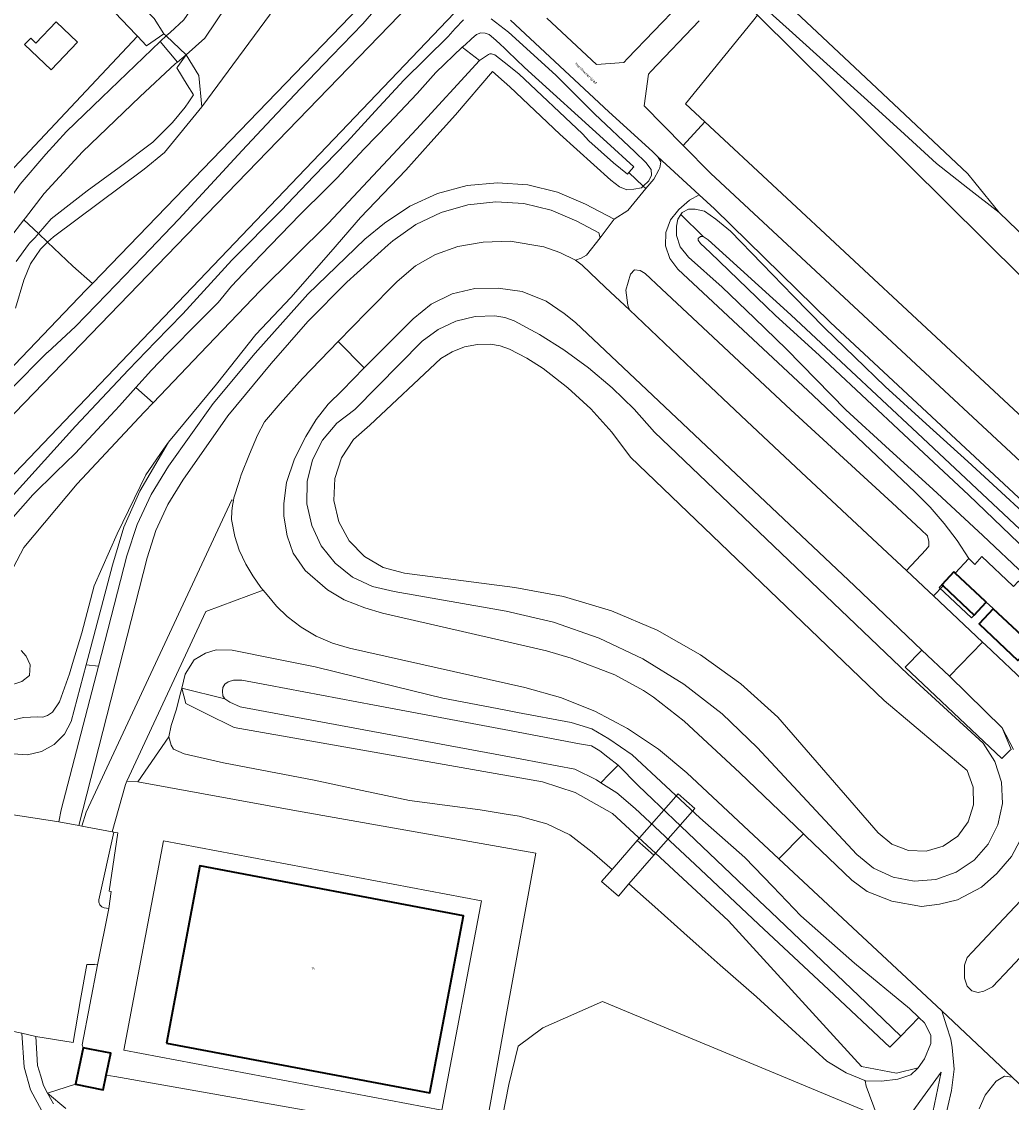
# Model space of a CAD drawing. Header units: metres. Extents: x 73718 to 76933, y 443658 to 446696.
# Tile 155 of 161: x 76282 to 76416, y 445687 to 445834. Entities that reach past the tile are written whole.
import ezdxf
from ezdxf.enums import TextEntityAlignment as Align

# ---------------------------------------------------------------- set-up
doc = ezdxf.new("R2010")
doc.units = ezdxf.units.M
for name, color, linetype, lineweight in [('B-WE-GR-BEPLANTING_CULTUUR_BOSPLANTSOEN-GV', 90, 'Continuous', 18), ('B-WE-GR-GROENVOORZIENING-GV', 80, 'Continuous', 18), ('B-WE-KW-KUNSTWERK_DEK-GV', 170, 'Continuous', 18), ('B-WE-KW-KUNSTWERK_STUW-G', 170, 'Continuous', 18), ('B-WE-OG-BEBOUWING-GV', 7, 'Continuous', 35), ('B-WE-OG-BEBOUWING-T18', 10, 'Continuous', 18), ('B-WE-OG-BEBOUWING_LUIFEL-GV', 7, 'Continuous', 18), ('B-WE-OG-TERREIN_ERF-GV', 7, 'Continuous', 18), ('B-WE-OG-TERREIN_OEVER-GV', 7, 'Continuous', 18), ('B-WE-OG-TOPOGRAFIE-T18', 10, 'Continuous', 18), ('B-WE-OG-WATER_SLOOT-GV', 120, 'Continuous', 18), ('B-WE-OG-WEG-GV', 7, 'Continuous', 18), ('B-WE-VH-GESLOTENVERHARDING_ASFALT-GV', 10, 'Continuous', 18), ('B-WE-VH-GESLOTENVERHARDING_BETON-GV', 10, 'Continuous', 18), ('B-WE-VH-ONVERHARD-GV', 252, 'Continuous', 18), ('B-WE-VH-ONVERHARD_ZAND-GV', 210, 'Continuous', 18), ('B-WE-VH-OPENVERHARDING-GV', 30, 'Continuous', 18), ('B-WE-VH-OPENVERHARDING_BETONELEMENT-GV', 30, 'Continuous', 18), ('B-WE-VH-OPENVERHARDING_TEGEL-GV', 30, 'Continuous', 18)]:
    doc.layers.add(name, color=color, linetype=linetype, lineweight=lineweight)
doc.styles.add('NLCS-ISO-M200-T18', font='NLCS-ISO.ttf', dxfattribs={"height": 0.36})

msp = doc.modelspace()

# ---------------------------------------------------------------- linework, layer by layer
at = {"layer": 'B-WE-GR-BEPLANTING_CULTUUR_BOSPLANTSOEN-GV', "flags": 128}
for points in [[(76472.577, 445736.19), (76478.156, 445732.978), (76478.905, 445732.572), (76479.768, 445732.377), (76480.651, 445732.429), (76481.456, 445732.708), (76482.157, 445733.192), (76482.722, 445733.874), (76483.075, 445734.685), (76483.19, 445735.529), (76483.04, 445736.491), (76464.876, 445752.376), (76443.224, 445773.851), (76381.636, 445834.932), (76380.921, 445834.053), (76371.832, 445822.886), (76374.491, 445820.41), (76443.224, 445756.397), (76455.413, 445745.045)], [(76285.687, 445807.244), (76290.597, 445811.036), (76294.948, 445814.206), (76299.485, 445817.686), (76302.158, 445820.359), (76303.898, 445822.41), (76304.412, 445823.16), (76305.047, 445824.088), (76304.186, 445825.473), (76302.766, 445827.758), (76302.904, 445827.95), (76304.048, 445829.541), (76302.848, 445828.545), (76302.604, 445828.343), (76297.733, 445823.815), (76289.975, 445816.374), (76284.743, 445810.702), (76282.193, 445807.391), (76281.982, 445807.117), (76283.97, 445805.242)], [(76234.748, 445684.033), (76236.587, 445680.647), (76243.224, 445683.429), (76254.795, 445686.639), (76257.512, 445683.931), (76258.292, 445683.199), (76267.935, 445691.347), (76282.104, 445678.943), (76285.807, 445682.87), (76286.16, 445683.542), (76286.328, 445683.86), (76284.416, 445686.114), (76282.902, 445688.942), (76282.017, 445692.026), (76281.732, 445696.657), (76280.156, 445696.978), (76274.887, 445697.602), (76271.216, 445697.516), (76267.855, 445697.339), (76265.398, 445696.972), (76262.634, 445696.259), (76253.073, 445692.163), (76245.403, 445688.335), (76243.224, 445687.455)]]:
    msp.add_lwpolyline(points, close=True, dxfattribs=at)
for points in [[(76280.528, 445734.571), (76282.486, 445734.465), (76284.397, 445734.907), (76286.11, 445735.863), (76287.489, 445737.258), (76288.426, 445738.982), (76290.444, 445746.655), (76294.014, 445760.232), (76295.547, 445765.376), (76297.735, 445770.279), (76301.614, 445776.931), (76300.956, 445775.967), (76298.565, 445772.468), (76294.649, 445764.45), (76291.541, 445757.427), (76289.855, 445751.017), (76288.597, 445746.857), (76288.177, 445745.469), (76286.825, 445741.647), (76285.893, 445740.248), (76285.194, 445739.782), (76284.588, 445739.549), (76283.842, 445739.596), (76281.93, 445739.502), (76279.833, 445739.036)], [(76397.854, 445685.418), (76360.584, 445700.937), (76352.447, 445697.39), (76349.108, 445694.886), (76347.857, 445689.67), (76346.605, 445683.201)], [(76316.347, 445686.862), (76294.346, 445690.741), (76293.178, 445690.936), (76292.776, 445688.954), (76289.021, 445689.716), (76285.202, 445688.516), (76287.678, 445686.418)]]:
    msp.add_lwpolyline(points, dxfattribs=at)
at = {"layer": 'B-WE-GR-GROENVOORZIENING-GV', "flags": 128}
msp.add_lwpolyline([(76272.26, 445805.317), (76297.409, 445832.055), (76297.242, 445832.23), (76293.381, 445836.273), (76289.644, 445840.082), (76288.789, 445840.954), (76285.87, 445843.929), (76281.068, 445848.208)], dxfattribs=at)
msp.add_lwpolyline([(76283.61, 445831.131), (76286.385, 445834.03), (76289.278, 445831.257), (76285.68, 445827.501), (76282.079, 445830.951), (76282.92, 445831.792)], close=True, dxfattribs=at)
at = {"layer": 'B-WE-KW-KUNSTWERK_DEK-GV', "flags": 128}
for points in [[(76302.848, 445828.545), (76304.048, 445829.541), (76306.581, 445831.771), (76309.483, 445836.093), (76311.308, 445840.962), (76311.672, 445844.173), (76311.898, 445846.161), (76308.192, 445846.17), (76308.013, 445844.67), (76307.676, 445841.848), (76306.173, 445837.851), (76303.73, 445834.277), (76301.851, 445832.576), (76301.33, 445832.105), (76300.559, 445831.407), (76300.51, 445831.362)], [(76370.827, 445729.164), (76365.267, 445722.834), (76367.542, 445720.836), (76373.101, 445727.166)]]:
    msp.add_lwpolyline(points, close=True, dxfattribs=at)
at = {"layer": 'B-WE-KW-KUNSTWERK_STUW-G', "flags": 128}
msp.add_lwpolyline([(76297.215, 445784.342), (76299.55, 445782.27)], dxfattribs=at)
at = {"layer": 'B-WE-OG-BEBOUWING-GV', "flags": 128}
for points in [[(76408.3, 445759.293), (76406.662, 445757.563), (76406.824, 445757.41), (76411.028, 445753.431), (76412.695, 445755.192), (76412.584, 445755.295), (76408.461, 445759.14)], [(76413.647, 445754.296), (76411.71, 445752.25), (76416.996, 445747.246), (76418.95, 445749.31), (76418.867, 445749.388)], [(76301.348, 445695.304), (76337.141, 445688.546), (76341.683, 445712.602), (76305.89, 445719.36)], [(76290.935, 445694.491), (76290.027, 445694.675), (76289.021, 445689.716), (76292.776, 445688.954), (76293.178, 445690.936), (76293.782, 445693.913)]]:
    msp.add_lwpolyline(points, close=True, dxfattribs=at)
at = {"layer": 'B-WE-OG-BEBOUWING_LUIFEL-GV', "flags": 128}
for points in [[(76406.3, 445757.18), (76410.665, 445753.048), (76411.028, 445753.431), (76406.662, 445757.563)], [(76344.131, 445714.625), (76300.94, 445722.78), (76295.569, 445694.335), (76338.76, 445686.18)], [(76337.141, 445688.546), (76301.348, 445695.304), (76305.89, 445719.36), (76341.683, 445712.602)]]:
    msp.add_lwpolyline(points, close=True, dxfattribs=at)
at = {"layer": 'B-WE-OG-TERREIN_ERF-GV', "flags": 128}
for points in [[(76293.837, 445715.894), (76293.51, 445713.59), (76292.013, 445705.937), (76289.886, 445695.065), (76290.027, 445694.675), (76290.935, 445694.491), (76293.782, 445693.913), (76293.178, 445690.936), (76294.346, 445690.741), (76316.347, 445686.862), (76344.41, 445681.882), (76347.573, 445699.527), (76351.504, 445721.08), (76318.997, 445726.83), (76297.461, 445730.782), (76295.985, 445730.888), (76295.777, 445730.441), (76294.002, 445723.988), (76294.203, 445723.95), (76294.765, 445723.843), (76293.569, 445715.933)], [(76305.89, 445719.36), (76341.683, 445712.602), (76337.141, 445688.546), (76301.348, 445695.304)]]:
    msp.add_lwpolyline(points, close=True, dxfattribs=at)
at = {"layer": 'B-WE-OG-TERREIN_OEVER-GV', "flags": 128}
for points in [[(76281.068, 445848.208), (76285.87, 445843.929), (76288.789, 445840.954), (76289.644, 445840.082), (76293.381, 445836.273), (76297.242, 445832.23), (76297.409, 445832.055), (76298.664, 445830.741), (76299.84, 445831.571), (76301.016, 445832.401), (76299.681, 445834.481), (76283.371, 445850.583), (76255.041, 445876.75)], [(76378.517, 445839.647), (76385.929, 445832.934), (76393.341, 445826.221), (76396.086, 445823.735), (76401.028, 445819.238), (76405.921, 445814.785), (76410.196, 445811.434), (76414.428, 445808.116), (76411.13, 445812.19), (76410.178, 445813.367), (76402.39, 445820.686), (76394.823, 445827.798), (76387.537, 445834.645)], [(76280.547, 445766.713), (76283.217, 445769.764), (76286.34, 445772.841), (76288.937, 445775.399), (76294.399, 445781.205), (76294.996, 445781.84), (76297.215, 445784.342), (76299.319, 445786.713), (76301.504, 445788.94), (76305.971, 445793.493), (76308.386, 445795.908), (76310.208, 445798.111), (76314.192, 445802.306), (76319.531, 445807.857), (76323.051, 445811.348), (76324.488, 445812.773), (76328.217, 445816.756), (76331.506, 445820.18), (76335.42, 445824.256), (76337.921, 445827.137), (76341.53, 445830.558), (76341.924, 445830.885), (76342.77, 445831.708), (76343.471, 445832.307), (76344.04, 445832.507), (76344.629, 445832.49), (76345.166, 445832.307), (76346.099, 445831.544), (76346.734, 445830.951), (76347.227, 445830.458), (76347.709, 445829.976), (76349.997, 445827.815), (76361.141, 445817.645), (76364.832, 445814.314), (76364.139, 445813.528), (76366.114, 445811.682), (76366.865, 445812.396), (76367.238, 445813.189), (76367.191, 445813.934), (76366.446, 445814.913), (76364.954, 445816.359), (76359.5, 445821.533), (76354.232, 445826.754), (76347.799, 445832.628), (76347.227, 445833.063), (76345.468, 445834.399)], [(76341.692, 445834.306), (76340.573, 445833.094), (76339.594, 445832.022), (76333.59, 445826.104), (76329.717, 445821.898), (76325.883, 445817.734), (76321.385, 445813.028), (76316.932, 445808.369), (76310.219, 445801.656), (76303.589, 445794.363), (76299.882, 445790.532), (76296.213, 445786.739), (76292.59, 445782.907), (76289.003, 445779.114), (76284.781, 445774.424), (76280.602, 445769.78)], [(76279.833, 445739.036), (76281.93, 445739.502), (76283.842, 445739.596), (76284.588, 445739.549), (76285.194, 445739.782), (76285.893, 445740.248), (76286.825, 445741.647), (76288.177, 445745.469), (76288.597, 445746.857), (76289.855, 445751.017), (76291.541, 445757.427), (76294.649, 445764.45), (76298.565, 445772.468), (76300.956, 445775.967), (76301.614, 445776.931), (76304.892, 445780.873), (76308.137, 445784.775), (76313.482, 445791.55), (76318.269, 445796.585), (76323.669, 445802.767), (76327.725, 445807.417), (76333.87, 445813.865), (76337.247, 445817.652), (76340.591, 445821.402), (76345.654, 445827.267), (76347.227, 445825.852), (76347.985, 445825.169), (76354.791, 445818.736), (76361.691, 445812.489), (76362.903, 445811.604), (76363.882, 445811.184), (76364.814, 445811.277), (76365.886, 445811.464), (76366.114, 445811.682), (76364.139, 445813.528), (76363.972, 445813.339), (76362.047, 445814.858), (76358.727, 445817.868), (76357.862, 445818.799), (76349.192, 445826.968), (76347.227, 445828.535), (76345.952, 445829.551), (76345.508, 445829.683), (76345.289, 445829.678), (76345.102, 445829.594), (76343.856, 445828.759), (76335.29, 445819.454), (76332.106, 445815.995), (76323.377, 445806.672), (76314.097, 445797.477), (76305.919, 445788.96), (76301.392, 445784.205), (76299.55, 445782.27), (76298.335, 445780.994), (76289.224, 445771.248), (76281.989, 445762.595), (76280.594, 445759.922)], [(76418.209, 445766.904), (76414.18, 445770.621), (76410.191, 445774.301), (76404.55, 445779.426), (76398.966, 445784.5), (76394.843, 445788.466), (76390.762, 445792.393), (76386.483, 445796.797), (76382.246, 445801.157), (76377.958, 445805.571), (76375.969, 445807.187), (76374.415, 445808.305), (76373.172, 445808.554), (76372.239, 445808.554), (76371.369, 445808.119), (76371.213, 445807.859), (76374.262, 445804.869), (76374.904, 445804.403), (76386.167, 445794.235), (76393.666, 445787.209), (76403.345, 445778.14), (76412.867, 445769.22), (76425.279, 445757.59)], [(76422.768, 445757.784), (76410.282, 445769.761), (76401.503, 445777.976), (76391.448, 445787.385), (76390.055, 445788.688), (76384.01, 445794.168), (76382.78, 445795.359), (76375.197, 445802.699), (76373.87, 445803.883), (76373.563, 445804.359), (76373.572, 445804.597), (76373.869, 445804.869), (76374.262, 445804.869), (76371.213, 445807.859), (76370.81, 445807.187), (76370.623, 445806.254), (76370.623, 445805.011), (76371.12, 445803.457), (76372.239, 445802.028), (76376.839, 445797.987), (76381.212, 445793.739), (76385.541, 445789.534), (76389.601, 445785.411), (76393.621, 445781.33), (76399.556, 445775.895), (76405.431, 445770.514), (76412.242, 445764.231), (76417.864, 445758.896)], [(76280.864, 445795.111), (76281.993, 445798.925), (76282.895, 445801.158), (76284.253, 445803.147), (76285.221, 445804.062), (76283.97, 445805.242), (76283.509, 445804.739), (76282.777, 445803.941), (76282.623, 445803.773), (76280.945, 445801.473)], [(76281.602, 445748.607), (76282.299, 445747.832), (76282.826, 445746.672), (76282.741, 445745.231), (76281.718, 445744.422), (76279.775, 445743.791)]]:
    msp.add_lwpolyline(points, dxfattribs=at)
for points in [[(76283.97, 445805.242), (76285.221, 445804.062), (76286.003, 445804.801), (76298.337, 445813.997), (76301.108, 445816.274), (76306.166, 445822.455), (76305.75, 445826.72), (76304.048, 445829.541), (76302.904, 445827.95), (76302.766, 445827.758), (76304.186, 445825.473), (76305.047, 445824.088), (76304.412, 445823.16), (76303.898, 445822.41), (76302.158, 445820.359), (76299.485, 445817.686), (76294.948, 445814.206), (76290.597, 445811.036), (76285.687, 445807.244)], [(76403.529, 445698.772), (76402.279, 445699.978), (76394.792, 445706.169), (76387.521, 445712.577), (76383.686, 445716.556), (76379.89, 445720.496), (76373.77, 445725.895), (76369.156, 445730.183), (76364.589, 445734.428), (76361.433, 445736.617), (76359.129, 445737.985), (76356.322, 445738.849), (76349.05, 445740.217), (76347.227, 445740.566), (76338.9, 445742.161), (76330.181, 445744.295), (76321.55, 445746.408), (76315.878, 445747.54), (76310.263, 445748.66), (76308.087, 445748.712), (76306.648, 445748.28), (76305.136, 445747.344), (76303.912, 445745.4), (76303.439, 445743.509), (76309.266, 445742.052), (76309.033, 445742.461), (76308.98, 445743.094), (76308.994, 445743.588), (76309.286, 445744.054), (76309.752, 445744.346), (76310.452, 445744.599), (76311.601, 445744.61), (76315.197, 445743.931), (76329.6, 445741.212), (76347.227, 445737.885), (76357.449, 445735.955), (76359.065, 445735.65), (76360.224, 445734.973), (76361.288, 445734.134), (76362.709, 445733.054), (76365.394, 445730.304), (76367.424, 445728.367), (76370.256, 445725.664), (76381.835, 445714.616), (76383.413, 445713.111), (76396.379, 445700.781), (76401.106, 445696.259)], [(76401.106, 445696.259), (76399.601, 445694.742), (76391.291, 445702.535), (76381.78, 445711.454), (76373.111, 445719.583), (76365.013, 445727.177), (76362.5, 445729.27), (76360.357, 445730.667), (76359.76, 445731.056), (76356.83, 445732.508), (76347.227, 445734.292), (76329.4, 445737.604), (76316.726, 445739.959), (76311.381, 445740.952), (76309.947, 445741.625), (76309.266, 445742.052), (76303.439, 445743.509), (76304.003, 445741.412), (76306.688, 445740.078), (76310.531, 445738.17), (76352.43, 445730.762), (76356.84, 445729.351), (76361.932, 445726.477), (76367.761, 445721.085), (76377.695, 445711.894), (76395.733, 445692.134), (76400.488, 445691.199), (76403.431, 445691.915), (76404.295, 445693.139), (76405.159, 445695.227), (76405.159, 445696.379), (76404.295, 445698.034), (76403.529, 445698.772)]]:
    msp.add_lwpolyline(points, close=True, dxfattribs=at)
at = {"layer": 'B-WE-OG-WATER_SLOOT-GV', "flags": 128}
for points in [[(76417.927, 445908.703), (76413.541, 445906.143), (76409.563, 445901.88), (76403.193, 445895.054), (76399.53, 445891.134), (76389.304, 445880.194), (76382.306, 445869.746), (76377.862, 445863.698), (76375.925, 445859.921), (76374.444, 445855.142), (76375.198, 445850.265), (76376.892, 445846.308), (76380.1, 445841.634), (76381.372, 445840.439), (76387.537, 445834.645), (76394.823, 445827.798), (76402.39, 445820.686), (76410.178, 445813.367), (76411.13, 445812.19), (76414.428, 445808.116), (76420.699, 445802.071)], [(76316.124, 445835.972), (76306.166, 445822.455), (76301.108, 445816.274), (76298.337, 445813.997), (76286.003, 445804.801), (76285.221, 445804.062), (76288.633, 445800.844), (76291.325, 445798.487), (76330.082, 445838.664)], [(76299.681, 445834.481), (76301.016, 445832.401), (76301.33, 445832.105), (76304.048, 445829.541), (76305.75, 445826.72), (76306.166, 445822.455), (76316.124, 445835.972)], [(76258.637, 445764.342), (76287.469, 445794.466), (76287.477, 445794.475), (76287.481, 445794.478), (76290.458, 445797.588), (76291.325, 445798.487), (76288.633, 445800.844), (76285.221, 445804.062), (76284.253, 445803.147), (76282.895, 445801.158), (76281.993, 445798.925), (76280.864, 445795.111)], [(76425.279, 445757.59), (76412.867, 445769.22), (76403.345, 445778.14), (76393.666, 445787.209), (76386.167, 445794.235), (76374.904, 445804.403), (76374.262, 445804.869), (76373.869, 445804.869), (76373.572, 445804.597), (76373.563, 445804.359), (76373.87, 445803.883), (76375.197, 445802.699), (76382.78, 445795.359), (76384.01, 445794.168), (76390.055, 445788.688), (76391.448, 445787.385), (76401.503, 445777.976), (76410.282, 445769.761), (76422.768, 445757.784)], [(76280.594, 445759.922), (76281.989, 445762.595), (76289.224, 445771.248), (76298.335, 445780.994), (76299.55, 445782.27), (76297.215, 445784.342), (76294.996, 445781.84), (76294.399, 445781.205), (76288.937, 445775.399), (76286.34, 445772.841), (76283.217, 445769.764), (76280.547, 445766.713)], [(76279.775, 445743.791), (76281.718, 445744.422), (76282.741, 445745.231), (76282.826, 445746.672), (76282.299, 445747.832), (76281.602, 445748.607)]]:
    msp.add_lwpolyline(points, dxfattribs=at)
for points in [[(76341.53, 445830.558), (76343.856, 445828.759), (76345.102, 445829.594), (76345.289, 445829.678), (76345.508, 445829.683), (76345.952, 445829.551), (76347.227, 445828.535), (76349.192, 445826.968), (76357.862, 445818.799), (76358.727, 445817.868), (76362.047, 445814.858), (76363.972, 445813.339), (76364.139, 445813.528), (76364.832, 445814.314), (76361.141, 445817.645), (76349.997, 445827.815), (76347.709, 445829.976), (76347.227, 445830.458), (76346.734, 445830.951), (76346.099, 445831.544), (76345.166, 445832.307), (76344.629, 445832.49), (76344.04, 445832.507), (76343.471, 445832.307), (76342.77, 445831.708), (76341.924, 445830.885)], [(76343.856, 445828.759), (76341.53, 445830.558), (76337.921, 445827.137), (76335.42, 445824.256), (76331.506, 445820.18), (76328.217, 445816.756), (76324.488, 445812.773), (76323.051, 445811.348), (76319.531, 445807.857), (76314.192, 445802.306), (76310.208, 445798.111), (76308.386, 445795.908), (76305.971, 445793.493), (76301.504, 445788.94), (76299.319, 445786.713), (76297.215, 445784.342), (76299.55, 445782.27), (76301.392, 445784.205), (76305.919, 445788.96), (76314.097, 445797.477), (76323.377, 445806.672), (76332.106, 445815.995), (76335.29, 445819.454)], [(76362.709, 445733.054), (76361.288, 445734.134), (76360.224, 445734.973), (76359.065, 445735.65), (76357.449, 445735.955), (76347.227, 445737.885), (76329.6, 445741.212), (76315.197, 445743.931), (76311.601, 445744.61), (76310.452, 445744.599), (76309.752, 445744.346), (76309.286, 445744.054), (76308.994, 445743.588), (76308.98, 445743.094), (76309.033, 445742.461), (76309.266, 445742.052), (76309.947, 445741.625), (76311.381, 445740.952), (76316.726, 445739.959), (76329.4, 445737.604), (76347.227, 445734.292), (76356.83, 445732.508), (76359.76, 445731.056), (76360.357, 445730.667), (76361.484, 445731.813)], [(76362.709, 445733.054), (76361.484, 445731.813), (76360.357, 445730.667), (76362.5, 445729.27), (76365.013, 445727.177), (76373.111, 445719.583), (76381.78, 445711.454), (76391.291, 445702.535), (76399.601, 445694.742), (76401.106, 445696.259), (76396.379, 445700.781), (76383.413, 445713.111), (76381.835, 445714.616), (76370.256, 445725.664), (76367.424, 445728.367), (76365.394, 445730.304)]]:
    msp.add_lwpolyline(points, close=True, dxfattribs=at)
at = {"layer": 'B-WE-OG-WEG-GV', "flags": 128}
for points in [[(76420.699, 445802.071), (76414.428, 445808.116), (76410.196, 445811.434), (76405.921, 445814.785), (76401.028, 445819.238), (76396.086, 445823.735), (76393.341, 445826.221), (76385.929, 445832.934), (76378.517, 445839.647), (76376.116, 445842.279), (76375.247, 445841.269), (76381.636, 445834.932), (76443.224, 445773.851)], [(76330.082, 445838.664), (76291.325, 445798.487), (76290.458, 445797.588), (76287.481, 445794.478), (76287.477, 445794.475), (76287.469, 445794.466), (76258.637, 445764.342)], [(76271.664, 445771.525), (76302.72, 445803.649), (76335.726, 445837.789)], [(76331.273, 445837.552), (76328.01, 445833.742), (76323.82, 445829.391), (76319.588, 445824.996), (76315.635, 445820.796), (76311.642, 445816.553), (76307.354, 445811.894), (76303.023, 445807.188), (76298.1, 445802.056), (76293.212, 445796.961), (76289.025, 445792.647), (76285.185, 445789.117), (76285.171, 445789.104), (76280.137, 445784.007)], [(76280.137, 445784.007), (76285.171, 445789.104), (76285.185, 445789.117), (76289.025, 445792.647), (76293.212, 445796.961), (76298.1, 445802.056), (76303.023, 445807.188), (76307.354, 445811.894), (76311.642, 445816.553), (76315.635, 445820.796), (76319.588, 445824.996), (76323.82, 445829.391), (76328.01, 445833.742), (76331.273, 445837.552)], [(76352.993, 445834.49), (76359.751, 445828.232), (76363.479, 445828.505), (76363.987, 445829.015), (76371.13, 445836.478)], [(76345.468, 445834.399), (76347.227, 445833.063), (76347.799, 445832.628), (76354.232, 445826.754), (76359.5, 445821.533), (76364.954, 445816.359), (76366.446, 445814.913), (76367.191, 445813.934), (76367.238, 445813.189), (76366.865, 445812.396), (76366.114, 445811.682), (76366.465, 445811.354), (76367.554, 445812.663), (76368.226, 445813.925), (76368.357, 445814.172), (76368.489, 445814.977), (76368.104, 445815.696), (76367.375, 445816.393), (76361.414, 445821.784), (76348.085, 445834.25)], [(76339.487, 445834.191), (76243.224, 445733.472)], [(76280.602, 445769.78), (76284.781, 445774.424), (76289.003, 445779.114), (76292.59, 445782.907), (76296.213, 445786.739), (76299.882, 445790.532), (76303.589, 445794.363), (76310.219, 445801.656), (76316.932, 445808.369), (76321.385, 445813.028), (76325.883, 445817.734), (76329.717, 445821.898), (76333.59, 445826.104), (76339.594, 445832.022), (76340.573, 445833.094), (76341.692, 445834.306)], [(76373.694, 445834.169), (76367.15, 445827.247), (76366.82, 445826.898), (76366.221, 445822.624), (76371.525, 445817.225), (76374.491, 445820.41), (76371.832, 445822.886), (76380.921, 445834.053)], [(76443.224, 445756.397), (76374.491, 445820.41), (76371.525, 445817.225), (76375.267, 445813.416), (76443.224, 445750.216)], [(76443.224, 445745.06), (76391.535, 445793.185), (76375.798, 445808.593), (76373.701, 445810.5), (76372.404, 445809.793), (76370.933, 445808.507), (76370.751, 445808.284), (76369.786, 445807.106), (76369.163, 445805.405), (76369.132, 445803.594), (76369.698, 445801.873), (76370.797, 445800.434), (76389.193, 445783.236), (76403.043, 445770.144), (76405.084, 445768.076), (76406.988, 445765.873), (76408.742, 445763.549), (76410.335, 445761.119), (76411.115, 445760.323), (76412.1, 445761.377), (76416.312, 445757.391)], [(76417.864, 445758.896), (76412.242, 445764.231), (76405.431, 445770.514), (76399.556, 445775.895), (76393.621, 445781.33), (76389.601, 445785.411), (76385.541, 445789.534), (76381.212, 445793.739), (76376.839, 445797.987), (76372.239, 445802.028), (76371.12, 445803.457), (76370.623, 445805.011), (76370.623, 445806.254), (76370.81, 445807.187), (76371.213, 445807.859), (76371.369, 445808.119), (76372.239, 445808.554), (76373.172, 445808.554), (76374.415, 445808.305), (76375.969, 445807.187), (76377.958, 445805.571), (76382.246, 445801.157), (76386.483, 445796.797), (76390.762, 445792.393), (76394.843, 445788.466), (76398.966, 445784.5), (76404.55, 445779.426), (76410.191, 445774.301), (76414.18, 445770.621), (76418.209, 445766.904)], [(76280.945, 445801.473), (76282.623, 445803.773), (76282.777, 445803.941), (76283.509, 445804.739), (76283.97, 445805.242), (76281.982, 445807.117), (76280.04, 445804.597)], [(76416.402, 445735.178), (76414.833, 445738.13), (76416.056, 445735.177), (76415.944, 445735.07), (76414.789, 445733.971), (76401.691, 445746.379), (76403.958, 445748.689), (76394.795, 445757.408), (76373.064, 445777.902), (76356.903, 445793.153), (76355.357, 445794.388), (76352.92, 445796.066), (76349.654, 445797.374), (76346.408, 445797.854), (76343.242, 445797.804), (76340.164, 445797.061), (76337.323, 445795.662), (76334.857, 445793.674), (76328.226, 445786.995), (76325.21, 445783.956), (76323.319, 445782.073), (76321.667, 445779.978), (76320.276, 445777.702), (76318.728, 445774.659), (76317.641, 445771.433), (76317.305, 445768.566), (76317.305, 445766.865), (76317.726, 445764.204), (76318.552, 445761.862), (76320.185, 445759.501), (76323.219, 445756.843), (76325.496, 445755.513), (76328.283, 445754.418), (76330.694, 445753.685), (76341.552, 445751.213), (76352.985, 445748.585), (76356.321, 445747.585), (76362.249, 445745.335), (76366.122, 445743.211), (76367.511, 445742.28), (76371.668, 445739.008), (76379.223, 445731.994), (76387.854, 445723.716), (76388.134, 445723.449), (76394.451, 445717.409), (76396.527, 445715.882), (76399.875, 445714.553), (76403.914, 445713.86), (76406.356, 445714.172), (76408.784, 445714.739), (76412.064, 445716.497), (76414.13, 445718.331), (76416.094, 445720.659), (76417.247, 445722.791)], [(76404.959, 445675.822), (76407.975, 445688.873), (76408.332, 445691.775), (76408.078, 445694.689), (76407.877, 445695.838), (76407.296, 445697.643), (76406.645, 445699.665), (76403.891, 445702.254), (76384.54, 445720.329), (76379.725, 445724.826), (76372.027, 445731.99), (76368.167, 445735.22), (76363.987, 445738.024), (76359.536, 445740.371), (76354.862, 445742.236), (76350.017, 445743.597), (76326.195, 445748.951), (76323.903, 445749.634), (76321.707, 445750.586), (76319.64, 445751.793), (76317.732, 445753.238), (76316.285, 445754.634), (76315.014, 445756.191), (76314.511, 445756.795), (76306.708, 445753.899), (76295.985, 445730.888), (76297.461, 445730.782), (76301.678, 445736.916), (76301.977, 445738.42), (76302.731, 445740.642), (76303.192, 445742.52), (76303.439, 445743.509), (76303.912, 445745.4), (76305.136, 445747.344), (76306.648, 445748.28), (76308.087, 445748.712), (76310.263, 445748.66), (76315.878, 445747.54), (76321.55, 445746.408), (76330.181, 445744.295), (76338.9, 445742.161), (76347.227, 445740.566), (76349.05, 445740.217), (76356.322, 445738.849), (76359.129, 445737.985), (76361.433, 445736.617), (76364.589, 445734.428), (76369.156, 445730.183), (76373.77, 445725.895), (76379.89, 445720.496), (76383.686, 445716.556), (76387.521, 445712.577), (76394.792, 445706.169), (76402.279, 445699.978), (76403.529, 445698.772), (76404.295, 445698.034), (76405.159, 445696.379), (76405.159, 445695.227), (76404.295, 445693.139), (76403.431, 445691.915), (76403.319, 445691.811), (76402.423, 445690.979), (76400.695, 445690.403), (76398.463, 445690.115), (76396.232, 445690.187), (76396.36, 445689.461), (76397.854, 445685.418)], [(76277.611, 445726.734), (76286.762, 445725.359), (76287.069, 445726.999), (76292.107, 445746.474), (76290.444, 445746.655), (76288.426, 445738.982), (76287.489, 445737.258), (76286.11, 445735.863), (76284.397, 445734.907), (76282.486, 445734.465), (76280.528, 445734.571)], [(76346.605, 445683.201), (76347.857, 445689.67), (76349.108, 445694.886), (76352.447, 445697.39), (76360.584, 445700.937), (76397.854, 445685.418), (76396.36, 445689.461), (76396.232, 445690.187), (76396.185, 445690.207), (76393.685, 445691.263), (76391.021, 445692.847), (76386.272, 445697.183), (76381.474, 445701.562), (76376.567, 445705.896), (76374.108, 445708.068), (76371.611, 445710.273), (76367.671, 445713.783), (76364.154, 445716.916), (76362.73, 445715.268), (76360.439, 445717.248), (76361.863, 445718.896), (76359.156, 445721.216), (76356.133, 445723.596), (76353.01, 445725.099), (76349.266, 445726.106), (76347.227, 445726.437), (76343.939, 445726.97), (76334.364, 445728.266), (76327.918, 445729.627), (76321.406, 445731.002), (76315.281, 445732.184), (76309.095, 445733.378), (76303.768, 445734.601), (76302.326, 445735.216), (76302.007, 445735.747), (76301.678, 445736.916), (76297.461, 445730.782), (76318.997, 445726.83), (76351.504, 445721.08), (76347.573, 445699.527), (76344.41, 445681.882)], [(76400.546, 445683.054), (76406.566, 445691.341), (76403.643, 445677.227)], [(76443.224, 445665.175), (76416.216, 445690.668), (76415.173, 445690.785), (76414.035, 445690.141), (76412.554, 445688.21), (76411.717, 445686.386)], [(76287.678, 445686.418), (76285.202, 445688.516), (76286.016, 445687.032)]]:
    msp.add_lwpolyline(points, dxfattribs=at)
for points in [[(76273.492, 445804.516), (76275.424, 445803.26), (76276.723, 445805.288), (76281.507, 445811.956), (76284.964, 445816.055), (76287.766, 445819.112), (76292.601, 445823.73), (76300.51, 445831.362), (76300.559, 445831.407), (76301.33, 445832.105), (76301.016, 445832.401), (76299.84, 445831.571), (76298.664, 445830.741), (76297.409, 445832.055), (76272.26, 445805.317)], [(76290.444, 445746.655), (76292.107, 445746.474), (76295.989, 445761.483), (76297.375, 445765.757), (76299.268, 445769.831), (76301.642, 445773.646), (76307.701, 445782.188), (76313.384, 445789.012), (76320.557, 445797.023), (76328.285, 445804.498), (76330.964, 445806.651), (76334.401, 445808.97), (76338.173, 445810.69), (76342.178, 445811.761), (76346.305, 445812.156), (76350.441, 445811.863), (76354.471, 445810.89), (76358.285, 445809.264), (76362.142, 445807.226), (76364.005, 445808.397), (76366.465, 445811.354), (76366.114, 445811.682), (76365.886, 445811.464), (76364.814, 445811.277), (76363.882, 445811.184), (76362.903, 445811.604), (76361.691, 445812.489), (76354.791, 445818.736), (76347.985, 445825.169), (76347.227, 445825.852), (76345.654, 445827.267), (76340.591, 445821.402), (76337.247, 445817.652), (76333.87, 445813.865), (76327.725, 445807.417), (76323.669, 445802.767), (76318.269, 445796.585), (76313.482, 445791.55), (76308.137, 445784.775), (76304.892, 445780.873), (76301.614, 445776.931), (76297.735, 445770.279), (76295.547, 445765.376), (76294.014, 445760.232)], [(76289.464, 445724.847), (76289.861, 445724.772), (76290.458, 445726.676), (76310.235, 445769.077), (76310.445, 445768.979), (76310.521, 445769.368), (76311.221, 445771.57), (76311.516, 445772.499), (76312.623, 445775.279), (76313.7, 445777.89), (76314.689, 445779.689), (76316.796, 445782.188), (76319.81, 445785.568), (76324.681, 445790.606), (76328.58, 445794.599), (76332.684, 445798.725), (76335.179, 445800.876), (76337.898, 445802.414), (76340.916, 445803.504), (76344.367, 445804.071), (76348.053, 445804.239), (76352.625, 445803.433), (76354.791, 445802.701), (76356.898, 445801.641), (76357.673, 445801.921), (76358.415, 445802.325), (76360.251, 445804.679), (76360.07, 445805.357), (76357.077, 445806.949), (76353.58, 445808.442), (76349.881, 445809.322), (76346.086, 445809.562), (76342.305, 445809.156), (76338.648, 445808.115), (76335.22, 445806.47), (76332.12, 445804.267), (76331.482, 445803.727), (76325.866, 445798.674), (76320.56, 445793.298), (76315.582, 445787.615), (76309.701, 445780.487), (76303.566, 445771.766), (76301.525, 445768.456), (76299.9, 445764.923), (76298.714, 445761.218)], [(76363.998, 445795.548), (76364.231, 445794.896), (76372.811, 445786.722), (76380.181, 445779.786), (76387.568, 445772.845), (76398.601, 445762.515), (76401.847, 445759.485), (76404.481, 445762.283), (76404.906, 445762.778), (76404.906, 445763.411), (76404.699, 445764.175), (76403.869, 445765.004), (76399.918, 445768.681), (76386.129, 445781.327), (76368.591, 445797.744), (76366.383, 445799.811), (76365.695, 445800.255), (76364.901, 445800.341), (76364.357, 445799.755), (76363.726, 445797.564)], [(76320.434, 445768.543), (76321.078, 445765.588), (76322.372, 445762.854), (76324.25, 445760.484), (76326.615, 445758.599), (76329.345, 445757.297), (76332.298, 445756.645), (76347.504, 445753.951), (76353.901, 445752.461), (76360.102, 445750.292), (76366.034, 445747.471), (76371.629, 445744.029), (76376.823, 445740.007), (76381.555, 445735.451), (76395.112, 445720.92), (76397.369, 445719.051), (76400.027, 445717.817), (76402.911, 445717.298), (76405.832, 445717.529), (76408.599, 445718.495), (76411.029, 445720.131), (76412.964, 445722.332), (76414.277, 445724.951), (76414.881, 445727.819), (76414.736, 445730.745), (76413.853, 445733.539), (76412.289, 445736.017), (76402.024, 445745.391), (76367.656, 445778.294), (76364.868, 445781.401), (76361.873, 445784.306), (76358.682, 445786.998), (76355.313, 445789.462), (76352.018, 445791.539), (76348.588, 445793.381), (76347.301, 445793.864), (76345.945, 445794.083), (76343.272, 445793.981), (76340.672, 445793.354), (76338.246, 445792.228), (76336.089, 445790.645), (76326.921, 445781.342), (76324.506, 445779.522), (76322.564, 445777.202), (76321.197, 445774.504), (76320.475, 445771.567)], [(76320.434, 445768.543), (76320.475, 445771.567), (76321.197, 445774.504), (76322.564, 445777.202), (76324.506, 445779.522), (76326.921, 445781.342), (76336.089, 445790.645), (76338.246, 445792.228), (76340.672, 445793.354), (76343.272, 445793.981), (76345.945, 445794.083), (76347.301, 445793.864), (76348.588, 445793.381), (76352.018, 445791.539), (76355.313, 445789.462), (76358.682, 445786.998), (76361.873, 445784.306), (76364.868, 445781.401), (76367.656, 445778.294), (76402.024, 445745.391), (76412.289, 445736.017), (76413.853, 445733.539), (76414.736, 445730.745), (76414.881, 445727.819), (76414.277, 445724.951), (76412.964, 445722.332), (76411.029, 445720.131), (76408.599, 445718.495), (76405.832, 445717.529), (76402.911, 445717.298), (76400.027, 445717.817), (76397.369, 445719.051), (76395.112, 445720.92), (76381.555, 445735.451), (76376.823, 445740.007), (76371.629, 445744.029), (76366.034, 445747.471), (76360.102, 445750.292), (76353.901, 445752.461), (76347.504, 445753.951), (76332.298, 445756.645), (76329.345, 445757.297), (76326.615, 445758.599), (76324.25, 445760.484), (76322.372, 445762.854), (76321.078, 445765.588)], [(76333.663, 445759.106), (76330.796, 445759.874), (76328.239, 445761.38), (76326.177, 445763.514), (76324.759, 445766.12), (76324.088, 445769.011), (76324.212, 445771.976), (76325.124, 445774.799), (76326.756, 445777.278), (76328.99, 445779.231), (76338.612, 445788.265), (76340.146, 445789.202), (76341.82, 445789.852), (76343.585, 445790.193), (76345.381, 445790.215), (76346.688, 445789.996), (76347.936, 445789.548), (76350.274, 445788.332), (76352.494, 445786.913), (76355.856, 445784.317), (76358.974, 445781.43), (76361.821, 445778.278), (76364.376, 445774.884), (76398.827, 445741.848), (76410.099, 445732.326), (76410.916, 445730.059), (76410.964, 445727.65), (76410.237, 445725.352), (76408.811, 445723.409), (76406.838, 445722.025), (76404.525, 445721.347), (76402.117, 445721.447), (76399.868, 445722.313), (76398.016, 445723.854), (76384.398, 445739.581), (76379.375, 445744.107), (76373.884, 445748.053), (76367.993, 445751.371), (76361.772, 445754.021), (76355.297, 445755.969), (76348.648, 445757.194)], [(76333.663, 445759.106), (76348.648, 445757.194), (76355.297, 445755.969), (76361.772, 445754.021), (76367.993, 445751.371), (76373.884, 445748.053), (76379.375, 445744.107), (76384.398, 445739.581), (76398.016, 445723.854), (76399.868, 445722.313), (76402.117, 445721.447), (76404.525, 445721.347), (76406.838, 445722.025), (76408.811, 445723.409), (76410.237, 445725.352), (76410.964, 445727.65), (76410.916, 445730.059), (76410.099, 445732.326), (76398.827, 445741.848), (76364.376, 445774.884), (76361.821, 445778.278), (76358.974, 445781.43), (76355.856, 445784.317), (76352.494, 445786.913), (76350.274, 445788.332), (76347.936, 445789.548), (76346.688, 445789.996), (76345.381, 445790.215), (76343.585, 445790.193), (76341.82, 445789.852), (76340.146, 445789.202), (76338.612, 445788.265), (76328.99, 445779.231), (76326.756, 445777.278), (76325.124, 445774.799), (76324.212, 445771.976), (76324.088, 445769.011), (76324.759, 445766.12), (76326.177, 445763.514), (76328.239, 445761.38), (76330.796, 445759.874)], [(76361.863, 445718.896), (76365.267, 445722.834), (76367.542, 445720.836), (76367.761, 445721.085), (76361.932, 445726.477), (76356.84, 445729.351), (76352.43, 445730.762), (76310.531, 445738.17), (76306.688, 445740.078), (76304.003, 445741.412), (76303.439, 445743.509), (76303.192, 445742.52), (76302.731, 445740.642), (76301.977, 445738.42), (76301.678, 445736.916), (76302.007, 445735.747), (76302.326, 445735.216), (76303.768, 445734.601), (76309.095, 445733.378), (76315.281, 445732.184), (76321.406, 445731.002), (76327.918, 445729.627), (76334.364, 445728.266), (76343.939, 445726.97), (76347.227, 445726.437), (76349.266, 445726.106), (76353.01, 445725.099), (76356.133, 445723.596), (76359.156, 445721.216)], [(76426.236, 445724.061), (76422.535, 445720.156), (76412.836, 445709.864), (76410.758, 445707.647), (76410.074, 445706.917), (76409.731, 445705.87), (76409.731, 445704.96), (76409.731, 445704.103), (76410.096, 445703.042), (76410.738, 445702.388), (76411.589, 445702.154), (76412.379, 445702.327), (76413.526, 445702.931), (76415.933, 445705.472), (76424.518, 445714.643), (76429.516, 445720.017), (76429.863, 445720.848), (76430.011, 445722.01), (76430.011, 445722.744), (76429.674, 445723.475), (76428.737, 445724.289), (76428.127, 445724.606), (76427.18, 445724.606), (76426.708, 445724.464)], [(76293.51, 445713.59), (76293.837, 445715.894), (76293.569, 445715.933), (76294.765, 445723.843), (76294.203, 445723.95), (76292.16, 445714.77), (76292.15, 445714.419), (76292.296, 445714.064), (76292.578, 445713.803), (76292.91, 445713.689)], [(76367.542, 445720.836), (76364.154, 445716.916), (76367.671, 445713.783), (76371.611, 445710.273), (76374.108, 445708.068), (76376.567, 445705.896), (76381.474, 445701.562), (76386.272, 445697.183), (76391.021, 445692.847), (76393.685, 445691.263), (76396.185, 445690.207), (76396.232, 445690.187), (76398.463, 445690.115), (76400.695, 445690.403), (76402.423, 445690.979), (76403.319, 445691.811), (76403.431, 445691.915), (76400.488, 445691.199), (76395.733, 445692.134), (76377.695, 445711.894), (76367.761, 445721.085)], [(76292.013, 445705.937), (76291.57, 445706.024), (76291.565, 445705.99), (76290.533, 445705.99), (76289.687, 445701.226), (76288.687, 445695.361), (76283.61, 445696.213), (76283.845, 445692.245), (76284.275, 445690.792), (76284.651, 445689.522), (76285.202, 445688.516), (76289.021, 445689.716), (76290.027, 445694.675), (76289.886, 445695.065)], [(76406.566, 445691.341), (76400.546, 445683.054), (76399.643, 445678.055), (76403.643, 445677.227)]]:
    msp.add_lwpolyline(points, close=True, dxfattribs=at)
at = {"layer": 'B-WE-VH-GESLOTENVERHARDING_ASFALT-GV', "flags": 128}
for points in [[(76302.848, 445828.545), (76304.048, 445829.541), (76306.581, 445831.771), (76309.483, 445836.093), (76311.308, 445840.962), (76311.672, 445844.173), (76311.898, 445846.161), (76308.192, 445846.17), (76308.013, 445844.67), (76307.676, 445841.848), (76306.173, 445837.851), (76303.73, 445834.277), (76301.851, 445832.576), (76301.33, 445832.105), (76300.559, 445831.407), (76300.51, 445831.362)], [(76370.797, 445800.434), (76369.698, 445801.873), (76369.132, 445803.594), (76369.163, 445805.405), (76369.786, 445807.106), (76370.751, 445808.284), (76370.933, 445808.507), (76372.404, 445809.793), (76373.701, 445810.5), (76368.104, 445815.696), (76368.489, 445814.977), (76368.357, 445814.172), (76368.226, 445813.925), (76367.554, 445812.663), (76366.465, 445811.354), (76364.005, 445808.397), (76362.142, 445807.226), (76360.251, 445804.679), (76358.415, 445802.325), (76357.673, 445801.921), (76356.898, 445801.641), (76357.794, 445800.939), (76360.97, 445797.949), (76364.231, 445794.896), (76363.998, 445795.548), (76363.726, 445797.564), (76364.357, 445799.755), (76364.901, 445800.341), (76365.695, 445800.255), (76366.383, 445799.811), (76368.591, 445797.744), (76386.129, 445781.327), (76399.918, 445768.681), (76403.869, 445765.004), (76404.699, 445764.175), (76404.906, 445763.411), (76404.906, 445762.778), (76404.481, 445762.283), (76401.847, 445759.485), (76404.882, 445756.651), (76405.528, 445756.042), (76406.824, 445757.41), (76406.662, 445757.563), (76408.3, 445759.293), (76408.461, 445759.14), (76410.335, 445761.119), (76408.742, 445763.549), (76406.988, 445765.873), (76405.084, 445768.076), (76403.043, 445770.144), (76389.193, 445783.236)], [(76289.464, 445724.847), (76298.714, 445761.218), (76299.9, 445764.923), (76301.525, 445768.456), (76303.566, 445771.766), (76309.701, 445780.487), (76315.582, 445787.615), (76320.56, 445793.298), (76325.866, 445798.674), (76331.482, 445803.727), (76332.12, 445804.267), (76335.22, 445806.47), (76338.648, 445808.115), (76342.305, 445809.156), (76346.086, 445809.562), (76349.881, 445809.322), (76353.58, 445808.442), (76357.077, 445806.949), (76360.07, 445805.357), (76360.251, 445804.679), (76362.142, 445807.226), (76358.285, 445809.264), (76354.471, 445810.89), (76350.441, 445811.863), (76346.305, 445812.156), (76342.178, 445811.761), (76338.173, 445810.69), (76334.401, 445808.97), (76330.964, 445806.651), (76328.285, 445804.498), (76320.557, 445797.023), (76313.384, 445789.012), (76307.701, 445782.188), (76301.642, 445773.646), (76299.268, 445769.831), (76297.375, 445765.757), (76295.989, 445761.483), (76292.107, 445746.474), (76287.069, 445726.999), (76286.762, 445725.359)], [(76324.681, 445790.606), (76328.226, 445786.995), (76334.857, 445793.674), (76337.323, 445795.662), (76340.164, 445797.061), (76343.242, 445797.804), (76346.408, 445797.854), (76349.654, 445797.374), (76352.92, 445796.066), (76355.357, 445794.388), (76356.903, 445793.153), (76373.064, 445777.902), (76394.795, 445757.408), (76403.958, 445748.689), (76407.695, 445745.132), (76412.177, 445749.766), (76405.528, 445756.042), (76404.882, 445756.651), (76401.847, 445759.485), (76398.601, 445762.515), (76387.568, 445772.845), (76380.181, 445779.786), (76372.811, 445786.722), (76364.231, 445794.896), (76360.97, 445797.949), (76357.794, 445800.939), (76356.898, 445801.641), (76354.791, 445802.701), (76352.625, 445803.433), (76348.053, 445804.239), (76344.367, 445804.071), (76340.916, 445803.504), (76337.898, 445802.414), (76335.179, 445800.876), (76332.684, 445798.725), (76328.58, 445794.599)], [(76314.511, 445756.795), (76315.014, 445756.191), (76316.285, 445754.634), (76317.732, 445753.238), (76319.64, 445751.793), (76321.707, 445750.586), (76323.903, 445749.634), (76326.195, 445748.951), (76350.017, 445743.597), (76354.862, 445742.236), (76359.536, 445740.371), (76363.987, 445738.024), (76368.167, 445735.22), (76372.027, 445731.99), (76379.725, 445724.826), (76384.54, 445720.329), (76387.854, 445723.716), (76379.223, 445731.994), (76371.668, 445739.008), (76367.511, 445742.28), (76366.122, 445743.211), (76362.249, 445745.335), (76356.321, 445747.585), (76352.985, 445748.585), (76341.552, 445751.213), (76330.694, 445753.685), (76328.283, 445754.418), (76325.496, 445755.513), (76323.219, 445756.843), (76320.185, 445759.501), (76318.552, 445761.862), (76317.726, 445764.204), (76317.305, 445766.865), (76317.305, 445768.566), (76317.641, 445771.433), (76318.728, 445774.659), (76320.276, 445777.702), (76321.667, 445779.978), (76323.319, 445782.073), (76325.21, 445783.956), (76328.226, 445786.995), (76324.681, 445790.606), (76319.81, 445785.568), (76316.796, 445782.188), (76314.689, 445779.689), (76313.7, 445777.89), (76312.623, 445775.279), (76311.516, 445772.499), (76311.221, 445771.57), (76310.521, 445769.368), (76310.445, 445768.979), (76310.32, 445768.336), (76310.234, 445767.547), (76310.205, 445766.421), (76310.637, 445764.11), (76311.252, 445762.233), (76312.137, 445760.336), (76313.085, 445758.766), (76314.187, 445757.184)], [(76289.861, 445724.772), (76294.002, 445723.988), (76295.777, 445730.441), (76295.985, 445730.888), (76306.708, 445753.899), (76314.511, 445756.795), (76314.187, 445757.184), (76313.085, 445758.766), (76312.137, 445760.336), (76311.252, 445762.233), (76310.637, 445764.11), (76310.205, 445766.421), (76310.234, 445767.547), (76310.32, 445768.336), (76310.445, 445768.979), (76310.235, 445769.077), (76290.458, 445726.676)], [(76418.867, 445749.388), (76418.95, 445749.31), (76416.996, 445747.246), (76411.71, 445752.25), (76413.647, 445754.296), (76413.577, 445754.369), (76412.695, 445755.192), (76411.028, 445753.431), (76406.824, 445757.41), (76405.528, 445756.042), (76412.177, 445749.766), (76412.61, 445749.358), (76418.47, 445743.841), (76427.452, 445735.372), (76430.398, 445738.682), (76429.72, 445739.319), (76418.928, 445749.453)], [(76426.236, 445724.061), (76426.708, 445724.464), (76427.18, 445724.606), (76428.127, 445724.606), (76428.737, 445724.289), (76429.674, 445723.475), (76430.011, 445722.744), (76430.011, 445722.01), (76429.863, 445720.848), (76429.516, 445720.017), (76424.518, 445714.643), (76415.933, 445705.472), (76413.526, 445702.931), (76412.379, 445702.327), (76411.589, 445702.154), (76410.738, 445702.388), (76410.096, 445703.042), (76409.731, 445704.103), (76409.731, 445704.96), (76409.731, 445705.87), (76410.074, 445706.917), (76410.758, 445707.647), (76412.836, 445709.864), (76422.535, 445720.156)]]:
    msp.add_lwpolyline(points, close=True, dxfattribs=at)
for points in [[(76195.925, 445685.364), (76197.874, 445687.321), (76208.622, 445697.07), (76208.906, 445698.049), (76210.922, 445700.449), (76214.642, 445704.204), (76229.592, 445719.21), (76243.224, 445733.472), (76339.487, 445834.191), (76346.69, 445841.749), (76342.872, 445845.388), (76335.726, 445837.789), (76302.72, 445803.649), (76271.664, 445771.525), (76244.576, 445743.162), (76243.224, 445741.747), (76215.125, 445712.326), (76211.576, 445708.616), (76204.919, 445701.656), (76201.929, 445698.52), (76196.926, 445692.983), (76188.763, 445684.175)], [(76371.13, 445836.478), (76363.987, 445829.015), (76363.479, 445828.505), (76359.751, 445828.232), (76352.993, 445834.49)], [(76348.085, 445834.25), (76361.414, 445821.784), (76367.375, 445816.393), (76368.104, 445815.696), (76373.701, 445810.5), (76375.798, 445808.593), (76391.535, 445793.185), (76443.224, 445745.06)], [(76443.224, 445750.216), (76375.267, 445813.416), (76371.525, 445817.225), (76366.221, 445822.624), (76366.82, 445826.898), (76367.15, 445827.247), (76373.694, 445834.169)], [(76280.04, 445804.597), (76281.982, 445807.117), (76282.193, 445807.391), (76284.743, 445810.702), (76289.975, 445816.374), (76297.733, 445823.815), (76302.604, 445828.343), (76302.848, 445828.545), (76300.51, 445831.362), (76292.601, 445823.73), (76287.766, 445819.112), (76284.964, 445816.055), (76281.507, 445811.956)], [(76418.47, 445743.841), (76412.61, 445749.358), (76412.177, 445749.766), (76407.695, 445745.132), (76414.833, 445738.13), (76416.402, 445735.178)], [(76280.156, 445696.978), (76281.732, 445696.657), (76283.61, 445696.213), (76288.687, 445695.361), (76289.687, 445701.226), (76290.533, 445705.99), (76291.565, 445705.99), (76291.57, 445706.024), (76292.013, 445705.937), (76293.51, 445713.59), (76292.91, 445713.689), (76292.578, 445713.803), (76292.296, 445714.064), (76292.15, 445714.419), (76292.16, 445714.77), (76294.203, 445723.95), (76294.002, 445723.988), (76289.861, 445724.772), (76289.464, 445724.847), (76286.762, 445725.359), (76277.611, 445726.734)], [(76417.247, 445722.791), (76416.094, 445720.659), (76414.13, 445718.331), (76412.064, 445716.497), (76408.784, 445714.739), (76406.356, 445714.172), (76403.914, 445713.86), (76399.875, 445714.553), (76396.527, 445715.882), (76394.451, 445717.409), (76388.134, 445723.449), (76387.854, 445723.716), (76384.54, 445720.329), (76403.891, 445702.254), (76406.645, 445699.665), (76416.216, 445690.668)], [(76411.717, 445686.386), (76412.554, 445688.21), (76414.035, 445690.141), (76415.173, 445690.785), (76416.216, 445690.668), (76406.645, 445699.665), (76407.296, 445697.643), (76407.877, 445695.838), (76408.078, 445694.689), (76408.332, 445691.775), (76407.975, 445688.873), (76404.959, 445675.822)]]:
    msp.add_lwpolyline(points, dxfattribs=at)
at = {"layer": 'B-WE-VH-GESLOTENVERHARDING_BETON-GV', "flags": 128}
msp.add_lwpolyline([(76412.1, 445761.377), (76411.115, 445760.323), (76410.335, 445761.119), (76408.461, 445759.14), (76412.584, 445755.295), (76412.695, 445755.192), (76413.577, 445754.369), (76413.647, 445754.296), (76418.867, 445749.388), (76418.928, 445749.453), (76429.72, 445739.319), (76430.339, 445739.973), (76432.441, 445742.193), (76422.285, 445751.806), (76422.93, 445752.487), (76420.108, 445755.158), (76417.084, 445758.02), (76416.405, 445757.303), (76416.312, 445757.391)], close=True, dxfattribs=at)
at = {"layer": 'B-WE-VH-ONVERHARD-GV', "flags": 128}
msp.add_lwpolyline([(76304.048, 445829.541), (76301.33, 445832.105), (76300.559, 445831.407), (76300.51, 445831.362), (76302.848, 445828.545)], close=True, dxfattribs=at)
at = {"layer": 'B-WE-VH-ONVERHARD_ZAND-GV', "flags": 128}
msp.add_lwpolyline([(76286.016, 445687.032), (76285.202, 445688.516), (76284.651, 445689.522), (76284.275, 445690.792), (76283.845, 445692.245), (76283.61, 445696.213), (76281.732, 445696.657), (76282.017, 445692.026), (76282.902, 445688.942), (76284.416, 445686.114)], dxfattribs=at)
at = {"layer": 'B-WE-VH-OPENVERHARDING-GV', "flags": 128}
msp.add_lwpolyline([(76414.833, 445738.13), (76407.695, 445745.132), (76403.958, 445748.689), (76401.691, 445746.379), (76414.789, 445733.971), (76415.944, 445735.07), (76416.056, 445735.177)], close=True, dxfattribs=at)
at = {"layer": 'B-WE-VH-OPENVERHARDING_BETONELEMENT-GV', "flags": 128}
msp.add_lwpolyline([(76370.827, 445729.164), (76365.267, 445722.834), (76367.542, 445720.836), (76373.101, 445727.166)], close=True, dxfattribs=at)
at = {"layer": 'B-WE-VH-OPENVERHARDING_TEGEL-GV', "flags": 128}
for points in [[(76282.92, 445831.792), (76282.079, 445830.951), (76285.68, 445827.501), (76289.278, 445831.257), (76286.385, 445834.03), (76283.61, 445831.131)], [(76364.154, 445716.916), (76367.542, 445720.836), (76365.267, 445722.834), (76361.863, 445718.896), (76360.439, 445717.248), (76362.73, 445715.268)]]:
    msp.add_lwpolyline(points, close=True, dxfattribs=at)

# ---------------------------------------------------------------- texts
at = {"layer": 'B-WE-OG-BEBOUWING-T18', "style": 'NLCS-ISO-M200-T18'}
msp.add_text('14', height=0.36, dxfattribs=at).set_placement((76321.284, 445705.455), align=Align.MIDDLE)
at = {"layer": 'B-WE-OG-TOPOGRAFIE-T18', "style": 'NLCS-ISO-M200-T18'}
msp.add_text('Mariënweerdpad', height=0.36, rotation=316.1, dxfattribs=at).set_placement((76358.293, 445826.992), align=Align.MIDDLE)

doc.saveas('drawing.dxf')
